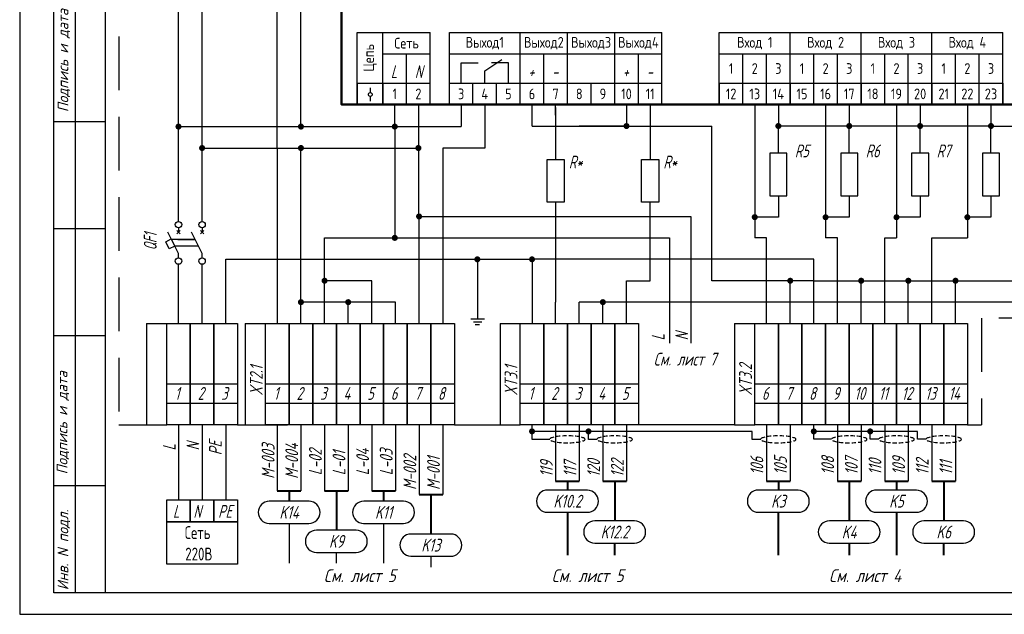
# Model space of a CAD drawing. Header units: millimetres. Extents: x 643 to 1239, y 174 to 2865.
# Tile 4 of 12: x 643 to 873, y 496 to 635. Entities that reach past the tile are written whole.
import ezdxf
from ezdxf.enums import TextEntityAlignment as Align

# ---------------------------------------------------------------- set-up
doc = ezdxf.new("R2010")
doc.units = ezdxf.units.MM
doc.linetypes.add('CONTI', pattern=[0])
doc.linetypes.add('DASHED2', pattern=[0.375, 0.25, -0.125])
for name, color, linetype in [('Размеры', 3, 'Continuous'), ('Съемка', 162, 'Continuous'), ('Текст', 7, 'Continuous'), ('Форматка', 4, 'Continuous')]:
    doc.layers.add(name, color=color, linetype=linetype)
doc.layers.add('Слой1', color=10, linetype='Continuous', lineweight=200, plot=False)
doc.layers.add('Трубопровод', color=7, linetype='Continuous', lineweight=30)
doc.styles.add('35', font='romans.shx', dxfattribs={"width": 0.7, "oblique": 15, "height": 3.5})
doc.styles.add('gost2304', font='gost_ptb.shx', dxfattribs={"width": 0.8, "oblique": 15, "height": 2.5})
doc.styles.add('Romans8', font='romans8.shx', dxfattribs={"width": 0.8, "height": 3})
doc.styles.add('style3', font='simplex.shx', dxfattribs={"height": 3})
doc.styles.add('style4', font='romans.shx', dxfattribs={"width": 0.7, "height": 3})

msp = doc.modelspace()

# ---------------------------------------------------------------- hatches: boundary and pattern name
at = {"layer": 'Съемка', "linetype": 'CONTI', "ltscale": 0.3}
for points in [[(680.84, 610.25, 1), (679.42, 610.25, 1)], [(709.41, 610.25, 1), (707.99, 610.25, 1)], [(731.29, 610.25, 1), (729.87, 610.25, 1)], [(785.34, 610.39, 1), (783.92, 610.39, 1)], [(820.05, 609.68, 1), (820.05, 611.1, 1)], [(836.58, 609.68, 1), (836.58, 611.1, 1)], [(853.11, 609.68, 1), (853.11, 611.1, 1)], [(869.64, 609.68, 1), (869.64, 611.1, 1)], [(686.35, 605.25, 1), (684.93, 605.25, 1)], [(709.41, 605.25, 1), (707.99, 605.25, 1)], [(736.8, 605.25, 1), (735.38, 605.25, 1)], [(736.96, 589.27, 1), (735.54, 589.27, 1)], [(814.54, 588.41, 1), (814.54, 589.83, 1)], [(831.07, 588.38, 1), (831.07, 589.79, 1)], [(847.6, 588.38, 1), (847.6, 589.79, 1)], [(864.13, 588.38, 1), (864.13, 589.79, 1)], [(731.29, 584.27, 1), (729.87, 584.27, 1)], [(750.55, 579.27, 1), (749.13, 579.27, 1)], [(763.3, 579.27, 1), (761.89, 579.27, 1)], [(714.92, 574.27, 1), (713.5, 574.27, 1)], [(823.53, 574.27, 1), (822.12, 574.27, 1)], [(839.37, 573.56, 1), (839.37, 574.98, 1)], [(850.36, 573.56, 1), (850.36, 574.98, 1)], [(861.37, 573.56, 1), (861.37, 574.98, 1)], [(709.41, 569.27, 1), (707.99, 569.27, 1)], [(720.43, 569.27, 1), (719.01, 569.27, 1)], [(779.83, 569.27, 1), (778.41, 569.27, 1)], [(763.3, 539.1, 1), (761.89, 539.1, 1)], [(776.47, 539.1, 1), (775.06, 539.1, 1)], [(829.02, 539.1, 1), (827.61, 539.1, 1)], [(842.19, 539.1, 1), (840.77, 539.1, 1)]]:
    msp.add_hatch(color=7, dxfattribs=at).paths.add_polyline_path(points)

# ---------------------------------------------------------------- linework, layer by layer
for p, q in [((680.13, 634.5), (680.13, 689.07)), ((685.64, 634.5), (685.64, 689.07)), ((703.19, 605.25), (703.19, 674.07)), ((708.7, 610.25), (708.7, 669.07)), ((680.13, 615.39), (680.13, 634.5)), ((685.64, 615.39), (685.64, 634.5)), ((680.13, 614.75), (680.13, 615.39)), ((680.13, 588.11), (680.13, 614.75)), ((685.64, 614.75), (685.64, 615.39)), ((685.64, 610.25), (685.64, 614.75)), ((730.58, 614.75), (730.58, 615.39)), ((730.58, 610.25), (730.58, 614.75)), ((736.09, 615.39), (736.09, 614.75)), ((736.09, 614.75), (736.09, 605.25)), ((762.59, 610.39), (762.59, 615.39)), ((768.1, 614.75), (768.1, 615.39)), ((768.1, 612.89), (768.1, 614.75)), ((768.1, 614.75), (768.1, 602.59)), ((784.63, 615.39), (784.63, 610.39)), ((790.14, 615.39), (790.14, 605.39)), ((806.28, 615.39), (811.79, 615.39)), ((811.79, 615.39), (817.3, 615.39)), ((814.54, 615.39), (814.54, 584.27)), ((817.3, 615.39), (822.81, 615.39)), ((820.05, 615.39), (820.05, 610.39)), ((822.81, 615.39), (828.32, 615.39)), ((828.32, 615.39), (839.34, 615.39)), ((831.07, 615.39), (831.07, 584.27)), ((836.58, 615.39), (836.58, 610.39)), ((839.34, 615.39), (844.85, 615.39)), ((844.85, 615.39), (850.36, 615.39)), ((847.6, 615.39), (847.6, 584.27)), ((850.36, 615.39), (855.87, 615.39)), ((853.11, 615.39), (853.11, 610.39)), ((855.87, 615.39), (861.37, 615.39)), ((864.13, 615.39), (864.13, 584.27)), ((866.37, 615.39), (871.88, 615.39)), ((869.64, 615.39), (869.64, 610.39)), ((871.88, 615.39), (877.39, 615.39)), ((680.13, 610.25), (730.58, 610.25)), ((685.64, 605.25), (685.64, 610.25)), ((730.58, 610.25), (746.06, 610.25)), ((730.58, 610.25), (730.58, 589.27)), ((762.59, 610.39), (773.61, 610.39)), ((784.63, 610.39), (773.61, 610.39)), ((773.61, 610.39), (804.54, 610.39)), ((804.54, 574.27), (804.54, 610.39)), ((869.64, 610.39), (820.05, 610.39)), ((820.05, 604.08), (820.05, 610.39)), ((836.58, 604.08), (836.58, 610.39)), ((853.11, 604.08), (853.11, 610.39)), ((869.64, 604.08), (869.64, 610.39)), ((869.64, 610.39), (879.64, 610.39)), ((685.64, 588.11), (685.64, 605.25)), ((685.64, 605.25), (736.09, 605.25)), ((703.19, 605.25), (703.19, 595.25)), ((708.7, 564.27), (708.7, 605.25)), ((736.09, 605.25), (736.09, 589.27)), ((790.14, 605.39), (790.14, 602.59)), ((680.13, 588.11), (680.13, 596.13)), ((703.19, 595.25), (703.19, 564.27)), ((685.64, 588.11), (685.64, 593.11)), ((768.1, 592.59), (768.1, 569.27)), ((820.05, 594.08), (820.05, 589.08)), ((836.58, 594.08), (836.58, 589.08)), ((853.11, 594.08), (853.11, 589.08)), ((869.64, 594.08), (869.64, 589.08)), ((680.13, 588.11), (680.13, 591.13)), ((730.58, 589.27), (730.58, 584.27)), ((736.09, 589.27), (799.66, 589.27)), ((736.25, 564.27), (736.25, 589.27)), ((820.05, 589.08), (814.54, 589.08)), ((836.58, 589.08), (831.07, 589.08)), ((853.11, 589.08), (847.6, 589.08)), ((869.64, 589.08), (864.13, 589.08)), ((714.21, 564.27), (714.21, 584.27)), ((714.21, 584.27), (730.58, 584.27)), ((730.58, 584.27), (794.66, 584.27)), ((817.3, 584.27), (814.54, 584.27)), ((817.3, 564.27), (817.3, 584.27)), ((833.83, 584.27), (831.07, 584.27)), ((833.83, 564.27), (833.83, 584.27)), ((844.85, 564.27), (844.85, 584.27)), ((844.85, 584.27), (847.6, 584.27)), ((855.87, 564.27), (855.87, 584.27)), ((855.87, 584.27), (864.13, 584.27)), ((691.15, 564.27), (691.15, 579.27)), ((749.84, 579.27), (749.84, 565.35)), ((680.13, 564.27), (680.13, 578.11)), ((680.13, 564.27), (680.13, 578.11)), ((680.13, 564.27), (680.13, 578.11)), ((685.64, 564.27), (685.64, 578.11)), ((725.23, 574.27), (714.21, 574.27)), ((725.23, 564.27), (725.23, 574.27)), ((814.54, 574.27), (804.54, 574.27)), ((828.33, 574.27), (814.54, 574.27)), ((822.82, 564.27), (822.82, 574.27)), ((828.33, 574.27), (949.28, 574.27)), ((839.34, 564.27), (839.34, 574.27)), ((850.36, 564.27), (850.36, 574.27)), ((861.37, 564.27), (861.37, 574.27)), ((719.72, 569.27), (708.7, 569.27)), ((719.72, 564.27), (719.72, 569.27)), ((730.74, 569.27), (719.72, 569.27)), ((730.74, 564.27), (730.74, 569.27)), ((773.61, 564.27), (773.61, 569.27)), ((879.64, 569.27), (773.61, 569.27)), ((779.12, 564.27), (779.12, 569.27)), ((748.32, 565.35), (751.48, 565.35)), ((748.91, 564.69), (750.89, 564.69)), ((749.31, 564.04), (750.37, 564.04)), ((814.54, 564.27), (858.62, 564.27)), ((677.38, 550.19), (682.89, 550.19)), ((682.89, 550.19), (688.4, 550.19)), ((688.4, 550.19), (693.91, 550.19)), ((700.44, 550.19), (705.95, 550.19)), ((705.95, 550.19), (711.46, 550.19)), ((711.46, 550.19), (716.97, 550.19)), ((716.97, 550.19), (722.48, 550.19)), ((722.48, 550.19), (727.99, 550.19)), ((727.99, 550.19), (733.5, 550.19)), ((733.5, 550.19), (739.01, 550.19)), ((739.01, 550.19), (744.52, 550.19)), ((759.84, 550.19), (765.35, 550.19)), ((765.35, 550.19), (770.86, 550.19)), ((770.86, 550.19), (776.37, 550.19)), ((776.37, 550.19), (781.88, 550.19)), ((781.88, 550.19), (787.39, 550.19)), ((814.54, 550.19), (820.05, 550.19)), ((820.05, 550.19), (825.56, 550.19)), ((825.56, 550.19), (831.07, 550.19)), ((831.07, 550.19), (836.58, 550.19)), ((836.58, 550.19), (842.09, 550.19)), ((842.09, 550.19), (847.6, 550.19)), ((847.6, 550.19), (853.11, 550.19)), ((853.11, 550.19), (858.62, 550.19)), ((858.62, 550.19), (864.13, 550.19)), ((677.38, 545.72), (682.89, 545.72)), ((682.89, 545.72), (688.4, 545.72)), ((688.4, 545.72), (693.91, 545.72)), ((700.44, 545.72), (705.95, 545.72)), ((705.95, 545.72), (711.46, 545.72)), ((711.46, 545.72), (716.97, 545.72)), ((716.97, 545.72), (722.48, 545.72)), ((722.48, 545.72), (727.99, 545.72)), ((727.99, 545.72), (733.5, 545.72)), ((733.5, 545.72), (739.01, 545.72)), ((739.01, 545.72), (744.52, 545.72)), ((759.84, 545.72), (765.35, 545.72)), ((765.35, 545.72), (770.86, 545.72)), ((770.86, 545.72), (776.37, 545.72)), ((776.37, 545.72), (781.88, 545.72)), ((776.37, 545.72), (781.88, 545.72)), ((781.88, 545.72), (787.39, 545.72)), ((781.88, 545.72), (787.39, 545.72)), ((814.54, 545.72), (820.05, 545.72)), ((820.05, 545.72), (825.56, 545.72)), ((825.56, 545.72), (831.07, 545.72)), ((831.07, 545.72), (836.58, 545.72)), ((836.58, 545.72), (842.09, 545.72)), ((842.09, 545.72), (847.6, 545.72)), ((847.6, 545.72), (853.11, 545.72)), ((853.11, 545.72), (858.62, 545.72)), ((858.62, 545.72), (864.13, 545.72)), ((680.13, 540.59), (680.13, 532.23)), ((685.64, 540.59), (685.64, 532.23)), ((691.15, 540.59), (691.15, 523.12)), ((703.19, 540.59), (703.19, 525.21)), ((708.7, 540.59), (708.7, 525.21)), ((714.21, 540.59), (714.21, 525.21)), ((719.72, 540.59), (719.72, 525.21)), ((725.23, 540.59), (725.23, 525.21)), ((730.74, 540.59), (730.74, 525.21)), ((736.25, 540.59), (736.25, 524.33)), ((741.76, 540.59), (741.76, 524.33)), ((768.1, 540.59), (768.1, 527.44)), ((773.61, 540.59), (773.61, 527.44)), ((779.12, 540.59), (779.12, 527.44)), ((784.63, 540.59), (784.63, 527.44)), ((817.3, 540.59), (817.3, 527.44)), ((822.81, 540.59), (822.81, 527.44)), ((833.83, 540.59), (833.83, 527.44)), ((839.34, 540.59), (839.34, 527.44)), ((844.85, 540.59), (844.85, 527.44)), ((850.36, 540.59), (850.36, 527.44)), ((855.87, 540.59), (855.87, 527.44)), ((861.37, 540.59), (861.37, 527.44)), ((762.59, 537.28), (762.59, 539.1)), ((762.59, 537.24), (762.59, 539.06)), ((775.77, 537.28), (775.77, 539.1)), ((775.77, 537.24), (775.77, 539.06)), ((813.94, 537.24), (813.94, 539.06)), ((813.94, 537.28), (813.94, 539.06)), ((828.32, 537.28), (828.32, 539.1)), ((841.48, 537.28), (841.48, 539.1)), ((852.5, 537.28), (852.5, 539.1)), ((766.75, 537.24), (762.59, 537.24)), ((777.77, 537.24), (775.77, 537.24)), ((815.94, 537.24), (813.94, 537.24)), ((832.46, 537.28), (828.32, 537.28)), ((843.48, 537.28), (841.48, 537.28)), ((854.5, 537.28), (852.5, 537.28)), ((680.13, 532.23), (680.13, 523.12)), ((685.64, 532.23), (685.64, 523.12)), ((817.3, 529.13), (817.3, 527.44)), ((822.81, 529.13), (822.81, 527.44)), ((833.83, 529.13), (833.83, 527.44)), ((839.34, 529.13), (839.34, 527.44)), ((844.85, 529.13), (844.85, 527.44)), ((850.36, 529.13), (850.36, 527.44)), ((855.87, 529.13), (855.87, 527.44)), ((861.37, 529.13), (861.37, 527.44)), ((775.5, 525.39), (766.22, 525.39)), ((824.69, 525.39), (815.41, 525.39)), ((852.24, 525.39), (842.96, 525.39)), ((677.38, 517.99), (677.38, 522.99)), ((682.89, 517.99), (682.89, 522.99)), ((688.4, 517.99), (688.4, 522.99)), ((710.59, 522.78), (701.31, 522.78)), ((732.63, 522.77), (723.34, 522.77)), ((693.91, 520.55), (693.91, 515.55)), ((687.38, 517.99), (677.38, 517.99)), ((786.52, 518.19), (777.24, 518.19)), ((841.22, 518.19), (831.94, 518.19)), ((863.26, 518.19), (853.98, 518.19)), ((721.61, 516.01), (712.32, 516.01)), ((743.65, 515.12), (734.36, 515.12))]:
    msp.add_line(p, q)
at = {"color": 7}
for p, q in [((746.06, 620.39), (746.06, 625.13)), ((746.06, 625.13), (750.02, 625.13)), ((751.57, 623.31), (755.58, 625.95)), ((757.08, 625.13), (753.13, 625.13)), ((757.08, 620.39), (757.08, 625.13)), ((751.57, 620.39), (751.57, 623.31)), ((721.83, 620.39), (721.83, 615.39)), ((727.83, 620.39), (727.83, 615.39)), ((806.28, 620.39), (806.28, 615.39)), ((822.81, 620.39), (822.81, 615.39)), ((822.81, 620.39), (822.81, 615.39)), ((839.34, 620.39), (839.34, 615.39)), ((839.34, 620.39), (839.34, 615.39)), ((855.87, 620.39), (855.87, 615.39)), ((855.87, 620.39), (855.87, 615.39)), ((872.39, 620.39), (872.39, 615.39)), ((724.87, 619.32), (724.87, 618.2)), ((724.87, 617.29), (724.87, 616.17)), ((684.02, 583.86), (678.51, 583.86)), ((679.95, 583.86), (684.02, 583.86)), ((684.77, 582.36), (679.26, 582.36)), ((766.19, 520.21), (775.48, 520.21)), ((815.39, 520.21), (824.67, 520.21)), ((842.93, 520.21), (852.22, 520.21)), ((701.28, 517.6), (710.56, 517.6)), ((723.32, 517.59), (732.6, 517.59)), ((777.21, 513.01), (786.49, 513.01)), ((831.91, 513.01), (841.2, 513.01)), ((853.95, 513.01), (863.24, 513.01)), ((712.3, 510.83), (721.58, 510.83)), ((734.34, 509.95), (743.62, 509.95))]:
    msp.add_line(p, q, dxfattribs=at)
at = {"ltscale": 50}
for p, q in [((746.06, 615.39), (746.06, 610.25)), ((751.57, 615.39), (751.57, 605.25)), ((751.57, 605.25), (741.76, 605.25)), ((741.76, 605.25), (741.76, 564.27)), ((790.14, 574.27), (790.14, 592.59)), ((799.66, 589.27), (799.66, 559.71)), ((794.66, 584.27), (794.66, 559.71)), ((691.15, 579.27), (762.59, 579.27)), ((762.59, 579.27), (762.59, 564.27)), ((828.32, 579.27), (762.59, 579.27)), ((828.32, 564.27), (828.32, 579.27)), ((784.63, 564.27), (784.63, 574.27)), ((784.63, 574.27), (790.14, 574.27)), ((768.1, 564.27), (768.1, 569.27)), ((795.26, 569.27), (773.61, 569.27)), ((744.52, 540.59), (755.13, 540.59)), ((762.59, 539.06), (762.59, 540.59)), ((809.83, 540.59), (787.39, 540.59)), ((828.32, 539.1), (828.32, 540.59)), ((813.94, 539.06), (762.59, 539.06)), ((852.5, 539.1), (828.32, 539.1))]:
    msp.add_line(p, q, dxfattribs=at)
at = {"color": 0}
for p, q in [((680.13, 580.61), (677.63, 585.61)), ((679.74, 585.22), (680.52, 586)), ((680.52, 585.22), (679.74, 586)), ((680.13, 586.61), (680.13, 585.61)), ((685.64, 580.61), (683.14, 585.61)), ((685.25, 585.22), (686.03, 586)), ((686.03, 585.22), (685.25, 586)), ((685.64, 586.61), (685.64, 585.61)), ((680.13, 579.61), (680.13, 580.61)), ((685.64, 579.61), (685.64, 580.61))]:
    msp.add_line(p, q, dxfattribs=at)
at = {"color": 3, "linetype": 'DASHED2', "ltscale": 50}
for p, q in [((1033.99, 565.52), (867.45, 565.52)), ((867.45, 565.52), (867.45, 540.59)), ((666.26, 540.59), (672.66, 540.59)), ((693.91, 540.59), (705.54, 540.59)), ((864.13, 540.59), (867.45, 540.59))]:
    msp.add_line(p, q, dxfattribs=at)
at = {"color": 0, "linetype": 'ByBlock'}
for p, q in [((672.66, 564.27), (672.66, 540.59)), ((695.72, 564.27), (695.72, 540.59)), ((755.13, 564.27), (755.13, 540.59)), ((809.83, 564.27), (809.83, 540.59))]:
    msp.add_line(p, q, dxfattribs=at)
at = {"color": 0, "linetype": 'ByBlock', "ltscale": 0.1}
for p, q in [((677.38, 540.59), (677.38, 564.27)), ((700.44, 540.59), (700.44, 564.27)), ((759.84, 540.59), (759.84, 564.27)), ((814.54, 540.59), (814.54, 564.27)), ((853.11, 540.59), (853.11, 564.27))]:
    msp.add_line(p, q, dxfattribs=at)
at = {"lineweight": 40}
for p, q in [((768.1, 527.44), (773.61, 527.44)), ((779.12, 527.44), (784.63, 527.44)), ((817.3, 527.44), (822.81, 527.44)), ((833.83, 527.44), (839.34, 527.44)), ((844.85, 527.44), (850.36, 527.44)), ((855.87, 527.44), (861.37, 527.44)), ((703.19, 525.21), (708.7, 525.21)), ((705.95, 525.21), (705.95, 522.78)), ((714.21, 525.21), (719.72, 525.21)), ((716.97, 525.21), (716.97, 516.01)), ((725.23, 525.21), (730.74, 525.21)), ((727.99, 525.21), (727.99, 522.77)), ((736.25, 524.33), (741.76, 524.33)), ((739.01, 524.33), (739.01, 515.12))]:
    msp.add_line(p, q, dxfattribs=at)
at = {"lineweight": 30, "ltscale": 50}
for p, q in [((705.92, 517.6), (705.92, 508.3)), ((727.96, 517.59), (727.96, 508.3)), ((716.94, 510.83), (716.94, 508.3)), ((738.98, 509.95), (738.98, 507.42))]:
    msp.add_line(p, q, dxfattribs=at)
at = {"lineweight": 50}
msp.add_lwpolyline([(718.19, 652.78), (943.48, 652.78), (943.48, 615.39), (718.19, 615.39)], close=True, dxfattribs=at)
at = {"color": 0, "ltscale": 0.008}
msp.add_lwpolyline([(678, 581.69), (677.16, 583.38), (678.43, 584.02), (679.27, 582.33)], close=True, dxfattribs=at)
for points in [[(682.89, 540.59), (677.38, 540.59), (677.38, 564.27), (682.89, 564.27)], [(688.4, 540.59), (682.89, 540.59), (682.89, 564.27), (688.4, 564.27)], [(693.91, 540.59), (688.4, 540.59), (688.4, 564.27), (693.91, 564.27)], [(705.95, 540.59), (700.44, 540.59), (700.44, 564.27), (705.95, 564.27)], [(711.46, 540.59), (705.95, 540.59), (705.95, 564.27), (711.46, 564.27)], [(716.97, 540.59), (711.46, 540.59), (711.46, 564.27), (716.97, 564.27)], [(722.48, 540.59), (716.97, 540.59), (716.97, 564.27), (722.48, 564.27)], [(727.99, 540.59), (722.48, 540.59), (722.48, 564.27), (727.99, 564.27)], [(733.5, 540.59), (727.99, 540.59), (727.99, 564.27), (733.5, 564.27)], [(739.01, 540.59), (733.5, 540.59), (733.5, 564.27), (739.01, 564.27)], [(744.52, 540.59), (739.01, 540.59), (739.01, 564.27), (744.52, 564.27)], [(765.35, 540.59), (759.84, 540.59), (759.84, 564.27), (765.35, 564.27)], [(770.86, 540.59), (765.35, 540.59), (765.35, 564.27), (770.86, 564.27)], [(776.37, 540.59), (770.86, 540.59), (770.86, 564.27), (776.37, 564.27)], [(781.88, 540.59), (776.37, 540.59), (776.37, 564.27), (781.88, 564.27)], [(787.39, 540.59), (781.88, 540.59), (781.88, 564.27), (787.39, 564.27)], [(820.05, 540.59), (814.54, 540.59), (814.54, 564.27), (820.05, 564.27)], [(825.56, 540.59), (820.05, 540.59), (820.05, 564.27), (825.56, 564.27)], [(831.07, 540.59), (825.56, 540.59), (825.56, 564.27), (831.07, 564.27)], [(836.58, 540.59), (831.07, 540.59), (831.07, 564.27), (836.58, 564.27)], [(842.09, 540.59), (836.58, 540.59), (836.58, 564.27), (842.09, 564.27)], [(847.6, 540.59), (842.09, 540.59), (842.09, 564.27), (847.6, 564.27)], [(853.11, 540.59), (847.6, 540.59), (847.6, 564.27), (853.11, 564.27)], [(858.62, 540.59), (853.11, 540.59), (853.11, 564.27), (858.62, 564.27)], [(864.13, 540.59), (858.62, 540.59), (858.62, 564.27), (864.13, 564.27)], [(677.38, 523.12), (682.89, 523.12), (682.89, 517.99), (677.38, 517.99)], [(682.89, 523.12), (688.4, 523.12), (688.4, 517.99), (682.89, 517.99)], [(688.4, 523.12), (693.91, 523.12), (693.91, 517.99), (688.4, 517.99)], [(677.38, 517.99), (693.91, 517.99), (693.91, 508.11), (677.38, 508.11)]]:
    msp.add_lwpolyline(points, close=True)
at = {"color": 7}
msp.add_circle((724.87, 617.75), 0.452, dxfattribs=at)
at = {"color": 0}
for centre in [(680.13, 587.36), (685.64, 587.36), (680.13, 578.86), (685.64, 578.86)]:
    msp.add_circle(centre, 0.75, dxfattribs=at)
at = {"color": 7}
for centre, start, end in [((766.22, 522.8), 90, 269.4515), ((775.48, 522.8), 270, 89.4515), ((815.41, 522.8), 90, 269.4515), ((824.67, 522.8), 270, 89.4515), ((842.96, 522.8), 90, 269.4515), ((852.22, 522.8), 270, 89.4515), ((701.31, 520.19), 90, 269.4515), ((710.56, 520.19), 270, 89.4515), ((723.34, 520.18), 90, 269.4515), ((732.6, 520.18), 270, 89.4515), ((777.24, 515.6), 90, 269.4515), ((786.49, 515.6), 270, 89.4515), ((831.94, 515.6), 90, 269.4515), ((841.2, 515.6), 270, 89.4515), ((853.98, 515.6), 90, 269.4515), ((863.24, 515.6), 270, 89.4515), ((712.32, 513.42), 90, 269.4515), ((721.58, 513.42), 270, 89.4515), ((734.36, 512.54), 90, 269.4515), ((743.62, 512.54), 270, 89.4515)]:
    msp.add_arc(centre, 2.59, start, end, dxfattribs=at)
at = {"color": 7, "linetype": 'DASHED2', "ltscale": 4, "extrusion": (0, 0, -1)}
for centre in [(770.86, 537.24), (781.88, 537.24), (820.05, 537.24), (836.58, 537.24), (847.6, 537.24), (858.62, 537.24)]:
    msp.add_ellipse(centre, major_axis=(4.11, 0), ratio=0.19662, dxfattribs=at)
at = {"layer": 'Размеры', "color": 3, "linetype": 'DASHED2', "ltscale": 50}
msp.add_line((666.26, 743.75), (666.26, 540.59), dxfattribs=at)
at = {"layer": 'Размеры', "color": 2}
for p, q in [((718.19, 652.78), (718.19, 634.5)), ((718.19, 634.5), (718.19, 615.39)), ((718.19, 615.39), (943.48, 615.39))]:
    msp.add_line(p, q, dxfattribs=at)
at = {"layer": 'Размеры', "color": 7}
for p, q in [((727.83, 627.23), (733.34, 627.23)), ((727.83, 627.23), (733.34, 627.23)), ((733.34, 627.23), (738.85, 627.23)), ((733.34, 627.23), (738.85, 627.23)), ((743.31, 627.23), (748.82, 627.23)), ((743.31, 627.23), (748.82, 627.23)), ((743.31, 627.23), (748.82, 627.23)), ((748.82, 627.23), (754.33, 627.23)), ((748.82, 627.23), (754.33, 627.23)), ((748.82, 627.23), (754.33, 627.23)), ((754.33, 627.23), (759.84, 627.23)), ((759.84, 627.23), (765.35, 627.23)), ((759.84, 627.23), (765.35, 627.23)), ((759.84, 627.23), (765.35, 627.23)), ((765.35, 627.23), (770.86, 627.23)), ((765.35, 627.23), (770.86, 627.23)), ((765.35, 627.23), (770.86, 627.23)), ((770.86, 627.23), (776.37, 627.23)), ((770.86, 627.23), (776.37, 627.23)), ((770.86, 627.23), (776.37, 627.23)), ((776.37, 627.23), (781.88, 627.23)), ((776.37, 627.23), (781.88, 627.23)), ((776.37, 627.23), (781.88, 627.23)), ((781.88, 627.23), (787.39, 627.23)), ((781.88, 627.23), (787.39, 627.23)), ((781.88, 627.23), (787.39, 627.23)), ((787.39, 627.23), (792.9, 627.23)), ((787.39, 627.23), (792.9, 627.23)), ((787.39, 627.23), (792.9, 627.23)), ((806.28, 627.23), (811.79, 627.23)), ((806.28, 627.23), (811.79, 627.23)), ((811.79, 627.23), (817.3, 627.23)), ((811.79, 627.23), (817.3, 627.23)), ((817.3, 627.23), (822.81, 627.23)), ((817.3, 627.23), (822.81, 627.23)), ((822.81, 627.23), (828.32, 627.23)), ((822.81, 627.23), (828.32, 627.23)), ((828.32, 627.23), (833.83, 627.23)), ((828.32, 627.23), (833.83, 627.23)), ((833.83, 627.23), (839.34, 627.23)), ((833.83, 627.23), (839.34, 627.23)), ((839.34, 627.23), (844.85, 627.23)), ((839.34, 627.23), (844.85, 627.23)), ((844.85, 627.23), (850.36, 627.23)), ((844.85, 627.23), (850.36, 627.23)), ((850.36, 627.23), (855.87, 627.23)), ((850.36, 627.23), (855.87, 627.23)), ((855.87, 627.23), (861.37, 627.23)), ((855.87, 627.23), (861.37, 627.23)), ((861.37, 627.23), (866.88, 627.23)), ((861.37, 627.23), (866.88, 627.23)), ((866.88, 627.23), (872.39, 627.23)), ((866.88, 627.23), (872.39, 627.23)), ((727.83, 615.39), (733.34, 615.39)), ((733.34, 615.39), (738.85, 615.39)), ((743.31, 615.39), (748.82, 615.39)), ((747.66, 615.39), (835.48, 615.39)), ((747.66, 615.39), (835.48, 615.39)), ((748.82, 615.39), (754.33, 615.39)), ((754.33, 615.39), (759.84, 615.39)), ((759.84, 615.39), (765.35, 615.39)), ((765.35, 615.39), (770.86, 615.39)), ((770.86, 615.39), (776.37, 615.39)), ((778.56, 615.39), (784.07, 615.39)), ((778.56, 615.39), (784.07, 615.39)), ((784.07, 615.39), (789.58, 615.39)), ((784.07, 615.39), (789.58, 615.39)), ((789.58, 615.39), (795.09, 615.39)), ((802.65, 615.39), (808.16, 615.39)), ((804.81, 615.39), (806.28, 615.39)), ((814.18, 615.39), (819.69, 615.39)), ((814.18, 615.39), (819.69, 615.39)), ((816.75, 615.39), (822.26, 615.39)), ((819.69, 615.39), (825.2, 615.39)), ((819.69, 615.39), (825.2, 615.39)), ((822.26, 615.39), (827.77, 615.39)), ((825.2, 615.39), (830.71, 615.39)), ((825.2, 615.39), (830.71, 615.39)), ((827.77, 615.39), (833.28, 615.39)), ((822.05, 604.08), (818.05, 604.08)), ((818.05, 604.08), (818.05, 594.08)), ((822.05, 594.08), (822.05, 604.08)), ((838.58, 604.08), (834.58, 604.08)), ((834.58, 604.08), (834.58, 594.08)), ((838.58, 594.08), (838.58, 604.08)), ((855.11, 604.08), (851.11, 604.08)), ((851.11, 604.08), (851.11, 594.08)), ((855.11, 594.08), (855.11, 604.08)), ((871.64, 604.08), (867.64, 604.08)), ((867.64, 604.08), (867.64, 594.08)), ((871.64, 594.08), (871.64, 604.08)), ((766.1, 592.59), (766.1, 602.59)), ((766.1, 602.59), (770.1, 602.59)), ((770.1, 602.59), (770.1, 592.59)), ((788.14, 592.59), (788.14, 602.59)), ((788.14, 602.59), (792.14, 602.59)), ((792.14, 602.59), (792.14, 592.59)), ((770.1, 592.59), (766.1, 592.59)), ((792.14, 592.59), (788.14, 592.59)), ((818.05, 594.08), (822.05, 594.08)), ((834.58, 594.08), (838.58, 594.08)), ((851.11, 594.08), (855.11, 594.08)), ((867.64, 594.08), (871.64, 594.08)), ((672.66, 564.27), (677.38, 564.27)), ((695.72, 564.27), (700.44, 564.27)), ((755.13, 564.27), (759.84, 564.27)), ((809.83, 564.27), (814.54, 564.27)), ((672.66, 540.59), (677.38, 540.59)), ((695.72, 540.59), (700.44, 540.59)), ((755.13, 540.59), (759.84, 540.59)), ((809.83, 540.59), (814.54, 540.59))]:
    msp.add_line(p, q, dxfattribs=at)
at = {"layer": 'Размеры', "color": 7, "lineweight": 40}
for p, q in [((770.86, 527.44), (770.86, 525.39)), ((781.88, 527.44), (781.88, 518.19)), ((820.05, 527.44), (820.05, 525.39)), ((836.58, 527.44), (836.58, 518.19)), ((847.6, 527.44), (847.6, 525.39)), ((858.62, 527.44), (858.62, 518.19)), ((770.83, 520.21), (770.83, 510.19)), ((820.03, 520.21), (820.03, 510.19)), ((847.58, 520.21), (847.58, 510.19)), ((781.85, 513.01), (781.85, 510.19)), ((836.56, 513.01), (836.56, 510.19)), ((858.6, 513.01), (858.6, 510.19))]:
    msp.add_line(p, q, dxfattribs=at)
at = {"layer": 'Слой1', "color": 7, "lineweight": -3}
msp.add_line((643.1, 793.39), (643.1, 496.39), dxfattribs=at)
msp.add_line((643.1, 793.39), (643.1, 496.39), dxfattribs=at)
msp.add_line((643.1, 793.39), (643.1, 496.39), dxfattribs=at)
msp.add_line((643.1, 793.39), (643.1, 496.39), dxfattribs=at)
at = {"layer": 'Слой1', "color": 7, "linetype": 'ByBlock', "lineweight": -3, "ltscale": 0.4}
for p, q in [((643.1, 496.39), (853.1, 496.39)), ((853.1, 496.39), (1063.1, 496.39))]:
    msp.add_line(p, q, dxfattribs=at)
at = {"layer": 'Трубопровод'}
for p, q in [((721.83, 627.23), (721.83, 632.23)), ((721.83, 632.23), (727.83, 632.23)), ((727.83, 627.23), (727.83, 632.23)), ((727.83, 632.23), (733.34, 632.23)), ((733.34, 632.23), (738.85, 632.23)), ((738.85, 628.23), (738.85, 632.23)), ((738.85, 627.23), (738.85, 632.23)), ((738.85, 627.23), (738.85, 632.23)), ((743.31, 627.23), (743.31, 632.23)), ((743.31, 632.23), (748.82, 632.23)), ((748.82, 632.23), (754.33, 632.23)), ((754.33, 632.23), (759.84, 632.23)), ((759.84, 628.23), (759.84, 632.23)), ((759.84, 627.23), (759.84, 632.23)), ((759.84, 627.23), (759.84, 632.23)), ((759.84, 627.23), (759.84, 632.23)), ((759.84, 627.23), (759.84, 632.23)), ((759.84, 627.23), (759.84, 632.23)), ((759.84, 632.23), (765.35, 632.23)), ((765.35, 632.23), (770.86, 632.23)), ((770.86, 628.23), (770.86, 632.23)), ((770.86, 627.23), (770.86, 632.23)), ((770.86, 627.23), (770.86, 632.23)), ((770.86, 627.23), (770.86, 632.23)), ((770.86, 627.23), (770.86, 632.23)), ((770.86, 628.23), (770.86, 632.23)), ((770.86, 627.23), (770.86, 632.23)), ((770.86, 627.23), (770.86, 632.23)), ((770.86, 627.23), (770.86, 632.23)), ((770.86, 627.23), (770.86, 632.23)), ((770.86, 627.23), (770.86, 632.23)), ((770.86, 632.23), (776.37, 632.23)), ((776.37, 632.23), (781.88, 632.23)), ((781.88, 628.23), (781.88, 632.23)), ((781.88, 627.23), (781.88, 632.23)), ((781.88, 627.23), (781.88, 632.23)), ((781.88, 627.23), (781.88, 632.23)), ((781.88, 627.23), (781.88, 632.23)), ((781.88, 628.23), (781.88, 632.23)), ((781.88, 627.23), (781.88, 632.23)), ((781.88, 627.23), (781.88, 632.23)), ((781.88, 627.23), (781.88, 632.23)), ((781.88, 627.23), (781.88, 632.23)), ((781.88, 627.23), (781.88, 632.23)), ((781.88, 632.23), (787.39, 632.23)), ((787.39, 632.23), (792.9, 632.23)), ((792.9, 628.23), (792.9, 632.23)), ((792.9, 627.23), (792.9, 632.23)), ((792.9, 627.23), (792.9, 632.23)), ((792.9, 627.23), (792.9, 632.23)), ((792.9, 627.23), (792.9, 632.23)), ((806.28, 627.23), (806.28, 632.23)), ((806.28, 632.23), (822.81, 632.23)), ((822.81, 628.23), (822.81, 632.23)), ((822.81, 627.23), (822.81, 632.23)), ((822.81, 627.23), (822.81, 632.23)), ((822.81, 627.23), (822.81, 632.23)), ((822.81, 627.23), (822.81, 632.23)), ((822.81, 632.23), (839.34, 632.23)), ((839.34, 628.23), (839.34, 632.23)), ((839.34, 627.23), (839.34, 632.23)), ((839.34, 627.23), (839.34, 632.23)), ((839.34, 627.23), (839.34, 632.23)), ((839.34, 627.23), (839.34, 632.23)), ((839.34, 632.23), (855.87, 632.23)), ((855.87, 628.23), (855.87, 632.23)), ((855.87, 627.23), (855.87, 632.23)), ((855.87, 627.23), (855.87, 632.23)), ((855.87, 627.23), (855.87, 632.23)), ((855.87, 627.23), (855.87, 632.23)), ((855.87, 632.23), (872.39, 632.23)), ((872.39, 628.23), (872.39, 632.23)), ((872.39, 627.23), (872.39, 632.23)), ((872.39, 627.23), (872.39, 632.23)), ((872.39, 627.23), (872.39, 632.23)), ((721.83, 620.39), (721.83, 627.23)), ((727.83, 620.39), (727.83, 627.23)), ((733.34, 615.39), (733.34, 627.23)), ((733.34, 620.39), (733.34, 627.23)), ((738.85, 615.39), (738.85, 627.23)), ((738.85, 620.39), (738.85, 627.23)), ((743.31, 620.39), (743.31, 627.23)), ((759.84, 615.39), (759.84, 627.23)), ((759.84, 620.39), (759.84, 627.23)), ((759.84, 620.39), (759.84, 627.23)), ((759.84, 620.39), (759.84, 627.23)), ((765.35, 620.39), (765.35, 627.23)), ((770.86, 615.39), (770.86, 627.23)), ((770.86, 615.39), (770.86, 627.23)), ((770.86, 620.39), (770.86, 627.23)), ((770.86, 620.39), (770.86, 627.23)), ((770.86, 620.39), (770.86, 627.23)), ((770.86, 615.39), (770.86, 627.23)), ((770.86, 620.39), (770.86, 627.23)), ((770.86, 620.39), (770.86, 627.23)), ((770.86, 620.39), (770.86, 627.23)), ((781.88, 615.39), (781.88, 627.23)), ((781.88, 615.39), (781.88, 627.23)), ((781.88, 620.39), (781.88, 627.23)), ((781.88, 620.39), (781.88, 627.23)), ((781.88, 620.39), (781.88, 627.23)), ((781.88, 615.39), (781.88, 627.23)), ((781.88, 620.39), (781.88, 627.23)), ((781.88, 620.39), (781.88, 627.23)), ((781.88, 620.39), (781.88, 627.23)), ((787.39, 620.39), (787.39, 627.23)), ((792.9, 615.39), (792.9, 627.23)), ((792.9, 615.39), (792.9, 627.23)), ((792.9, 620.39), (792.9, 627.23)), ((792.9, 620.39), (792.9, 627.23)), ((792.9, 620.39), (792.9, 627.23)), ((806.28, 620.39), (806.28, 627.23)), ((811.79, 615.39), (811.79, 627.23)), ((811.79, 620.39), (811.79, 627.23)), ((817.3, 615.39), (817.3, 627.23)), ((817.3, 620.39), (817.3, 627.23)), ((822.81, 615.39), (822.81, 627.23)), ((822.81, 620.39), (822.81, 627.23)), ((822.81, 615.39), (822.81, 627.23)), ((822.81, 620.39), (822.81, 627.23)), ((822.81, 620.39), (822.81, 627.23)), ((822.81, 620.39), (822.81, 627.23)), ((828.32, 615.39), (828.32, 627.23)), ((828.32, 620.39), (828.32, 627.23)), ((833.83, 615.39), (833.83, 627.23)), ((833.83, 620.39), (833.83, 627.23)), ((839.34, 615.39), (839.34, 627.23)), ((839.34, 620.39), (839.34, 627.23)), ((839.34, 615.39), (839.34, 627.23)), ((839.34, 620.39), (839.34, 627.23)), ((839.34, 620.39), (839.34, 627.23)), ((839.34, 620.39), (839.34, 627.23)), ((844.85, 615.39), (844.85, 627.23)), ((844.85, 620.39), (844.85, 627.23)), ((850.36, 615.39), (850.36, 627.23)), ((850.36, 620.39), (850.36, 627.23)), ((855.87, 615.39), (855.87, 627.23)), ((855.87, 620.39), (855.87, 627.23)), ((855.87, 615.39), (855.87, 627.23)), ((855.87, 620.39), (855.87, 627.23)), ((855.87, 620.39), (855.87, 627.23)), ((855.87, 620.39), (855.87, 627.23)), ((861.37, 615.39), (861.37, 627.23)), ((861.37, 620.39), (861.37, 627.23)), ((866.88, 615.39), (866.88, 627.23)), ((866.88, 620.39), (866.88, 627.23)), ((872.39, 615.39), (872.39, 627.23)), ((872.39, 620.39), (872.39, 627.23)), ((872.39, 615.39), (872.39, 627.23)), ((872.39, 620.39), (872.39, 627.23)), ((872.39, 620.39), (872.39, 627.23)), ((733.34, 620.39), (733.34, 625.39)), ((738.85, 620.39), (738.85, 625.39)), ((759.84, 620.39), (759.84, 625.39)), ((770.86, 620.39), (770.86, 625.39)), ((770.86, 620.39), (770.86, 625.39)), ((770.86, 620.39), (770.86, 625.39)), ((781.88, 620.39), (781.88, 625.39)), ((781.88, 620.39), (781.88, 625.39)), ((781.88, 620.39), (781.88, 625.39)), ((792.9, 620.39), (792.9, 625.39)), ((792.9, 620.39), (792.9, 625.39)), ((811.79, 620.39), (811.79, 625.39)), ((817.3, 620.39), (817.3, 625.39)), ((822.81, 620.39), (822.81, 625.39)), ((822.81, 620.39), (822.81, 625.39)), ((828.32, 620.39), (828.32, 625.39)), ((833.83, 620.39), (833.83, 625.39)), ((839.34, 620.39), (839.34, 625.39)), ((839.34, 620.39), (839.34, 625.39)), ((844.85, 620.39), (844.85, 625.39)), ((850.36, 620.39), (850.36, 625.39)), ((855.87, 620.39), (855.87, 625.39)), ((855.87, 620.39), (855.87, 625.39)), ((861.37, 620.39), (861.37, 625.39)), ((866.88, 620.39), (866.88, 625.39)), ((872.39, 620.39), (872.39, 625.39)), ((872.39, 620.39), (872.39, 625.39)), ((721.83, 620.39), (733.34, 620.39)), ((721.83, 615.39), (721.83, 620.39)), ((727.83, 615.39), (727.83, 620.39)), ((733.34, 616.39), (733.34, 620.39)), ((733.34, 615.39), (733.34, 620.39)), ((733.34, 615.39), (733.34, 620.39)), ((733.34, 620.39), (738.85, 620.39)), ((738.85, 616.39), (738.85, 620.39)), ((738.85, 615.39), (738.85, 620.39)), ((738.85, 615.39), (738.85, 620.39)), ((743.31, 615.39), (743.31, 620.39)), ((743.31, 620.39), (748.82, 620.39)), ((748.82, 615.39), (748.82, 620.39)), ((748.82, 616.39), (748.82, 620.39)), ((748.82, 615.39), (748.82, 620.39)), ((748.82, 615.39), (748.82, 620.39)), ((748.82, 620.39), (754.33, 620.39)), ((754.33, 615.39), (754.33, 620.39)), ((754.33, 616.39), (754.33, 620.39)), ((754.33, 615.39), (754.33, 620.39)), ((754.33, 615.39), (754.33, 620.39)), ((754.33, 620.39), (759.84, 620.39)), ((759.84, 616.39), (759.84, 620.39)), ((759.84, 615.39), (759.84, 620.39)), ((759.84, 615.39), (759.84, 620.39)), ((759.84, 615.39), (759.84, 620.39)), ((759.84, 615.39), (759.84, 620.39)), ((759.84, 620.39), (765.35, 620.39)), ((765.35, 616.39), (765.35, 620.39)), ((765.35, 615.39), (765.35, 620.39)), ((765.35, 615.39), (765.35, 620.39)), ((765.35, 620.39), (770.86, 620.39)), ((770.86, 616.39), (770.86, 620.39)), ((770.86, 615.39), (770.86, 620.39)), ((770.86, 615.39), (770.86, 620.39)), ((770.86, 616.39), (770.86, 620.39)), ((770.86, 615.39), (770.86, 620.39)), ((770.86, 615.39), (770.86, 620.39)), ((770.86, 615.39), (770.86, 620.39)), ((770.86, 615.39), (770.86, 620.39)), ((770.86, 620.39), (776.37, 620.39)), ((776.37, 616.39), (776.37, 620.39)), ((776.37, 615.39), (776.37, 620.39)), ((776.37, 615.39), (776.37, 620.39)), ((776.37, 620.39), (781.88, 620.39)), ((781.88, 616.39), (781.88, 620.39)), ((781.88, 615.39), (781.88, 620.39)), ((781.88, 615.39), (781.88, 620.39)), ((781.88, 616.39), (781.88, 620.39)), ((781.88, 615.39), (781.88, 620.39)), ((781.88, 615.39), (781.88, 620.39)), ((781.88, 615.39), (781.88, 620.39)), ((781.88, 615.39), (781.88, 620.39)), ((781.88, 620.39), (787.39, 620.39)), ((787.39, 616.39), (787.39, 620.39)), ((787.39, 615.39), (787.39, 620.39)), ((787.39, 615.39), (787.39, 620.39)), ((787.39, 620.39), (792.9, 620.39)), ((792.9, 616.39), (792.9, 620.39)), ((792.9, 615.39), (792.9, 620.39)), ((792.9, 615.39), (792.9, 620.39)), ((806.28, 615.39), (806.28, 620.39)), ((806.28, 620.39), (811.79, 620.39)), ((811.79, 616.39), (811.79, 620.39)), ((811.79, 615.39), (811.79, 620.39)), ((811.79, 615.39), (811.79, 620.39)), ((811.79, 620.39), (817.3, 620.39)), ((817.3, 616.39), (817.3, 620.39)), ((817.3, 615.39), (817.3, 620.39)), ((817.3, 615.39), (817.3, 620.39)), ((817.3, 620.39), (822.81, 620.39)), ((822.81, 616.39), (822.81, 620.39)), ((822.81, 615.39), (822.81, 620.39)), ((822.81, 615.39), (822.81, 620.39)), ((822.81, 616.39), (822.81, 620.39)), ((822.81, 615.39), (822.81, 620.39)), ((822.81, 615.39), (822.81, 620.39)), ((822.81, 615.39), (822.81, 620.39)), ((822.81, 615.39), (822.81, 620.39)), ((822.81, 620.39), (828.32, 620.39)), ((828.32, 616.39), (828.32, 620.39)), ((828.32, 615.39), (828.32, 620.39)), ((828.32, 615.39), (828.32, 620.39)), ((828.32, 620.39), (833.83, 620.39)), ((833.83, 616.39), (833.83, 620.39)), ((833.83, 615.39), (833.83, 620.39)), ((833.83, 615.39), (833.83, 620.39)), ((833.83, 620.39), (839.34, 620.39)), ((839.34, 616.39), (839.34, 620.39)), ((839.34, 615.39), (839.34, 620.39)), ((839.34, 615.39), (839.34, 620.39)), ((839.34, 616.39), (839.34, 620.39)), ((839.34, 615.39), (839.34, 620.39)), ((839.34, 615.39), (839.34, 620.39)), ((839.34, 615.39), (839.34, 620.39)), ((839.34, 615.39), (839.34, 620.39)), ((839.34, 620.39), (844.85, 620.39)), ((844.85, 616.39), (844.85, 620.39)), ((844.85, 615.39), (844.85, 620.39)), ((844.85, 615.39), (844.85, 620.39)), ((844.85, 620.39), (850.36, 620.39)), ((850.36, 616.39), (850.36, 620.39)), ((850.36, 615.39), (850.36, 620.39)), ((850.36, 615.39), (850.36, 620.39)), ((850.36, 620.39), (855.87, 620.39)), ((855.87, 616.39), (855.87, 620.39)), ((855.87, 615.39), (855.87, 620.39)), ((855.87, 615.39), (855.87, 620.39)), ((855.87, 616.39), (855.87, 620.39)), ((855.87, 615.39), (855.87, 620.39)), ((855.87, 615.39), (855.87, 620.39)), ((855.87, 615.39), (855.87, 620.39)), ((855.87, 615.39), (855.87, 620.39)), ((855.87, 620.39), (861.37, 620.39)), ((861.37, 616.39), (861.37, 620.39)), ((861.37, 615.39), (861.37, 620.39)), ((861.37, 615.39), (861.37, 620.39)), ((861.37, 620.39), (866.88, 620.39)), ((866.88, 616.39), (866.88, 620.39)), ((866.88, 615.39), (866.88, 620.39)), ((866.88, 615.39), (866.88, 620.39)), ((866.88, 620.39), (872.39, 620.39)), ((872.39, 616.39), (872.39, 620.39)), ((872.39, 615.39), (872.39, 620.39)), ((872.39, 615.39), (872.39, 620.39)), ((872.39, 616.39), (872.39, 620.39)), ((872.39, 615.39), (872.39, 620.39)), ((872.39, 615.39), (872.39, 620.39)), ((872.39, 615.39), (872.39, 620.39))]:
    msp.add_line(p, q, dxfattribs=at)
at = {"layer": 'Форматка', "color": 7, "lineweight": -3}
for p, q in [((663.1, 501.39), (663.1, 788.39)), ((651.1, 501.39), (651.1, 646.39)), ((656.1, 501.39), (656.1, 646.39)), ((663.1, 611.39), (651.1, 611.39)), ((663.1, 586.39), (651.1, 586.39)), ((663.1, 561.39), (651.1, 561.39)), ((663.1, 526.39), (651.1, 526.39)), ((1058.1, 501.39), (651.1, 501.39))]:
    msp.add_line(p, q, dxfattribs=at)

# ---------------------------------------------------------------- texts
at = {"color": 7, "style": 'style3', "oblique": 15, "width": 0.669676}
for s, p in [('L', (729.66, 621.57)), ('N', (735.25, 621.57)), ('+', (761.67, 621.57)), ('-', (767.26, 621.57)), ('+', (783.71, 621.57)), ('-', (789.3, 621.57))]:
    msp.add_text(s, height=3, dxfattribs=at).set_placement(p)
at = {"color": 7, "oblique": 15}
for s, style, width, p in [('R5', 'style3', 0.669676, (825.51, 604.57)), ('R6', 'style3', 0.669676, (842.04, 604.57)), ('R7', 'style3', 0.669676, (858.57, 604.57)), ('R*', 'style3', 0.669676, (772.75, 601.98)), ('R*', 'style3', 0.669676, (794.79, 601.98)), ('См. лист 7', 'style4', 0.7, (798.27, 555.96)), ('1', 'style3', 0.669676, (679.82, 547.96)), ('2', 'style3', 0.669676, (685.33, 547.96)), ('3', 'style3', 0.669676, (690.84, 547.96)), ('1', 'style3', 0.669676, (702.88, 547.96)), ('2', 'style3', 0.669676, (708.39, 547.96)), ('3', 'style3', 0.669676, (713.9, 547.96)), ('4', 'style3', 0.669676, (719.41, 547.96)), ('5', 'style3', 0.669676, (724.91, 547.96)), ('6', 'style3', 0.669676, (730.42, 547.96)), ('7', 'style3', 0.669676, (735.93, 547.96)), ('8', 'style3', 0.669676, (741.44, 547.96)), ('1', 'style3', 0.669676, (762.28, 547.96)), ('2', 'style3', 0.669676, (767.79, 547.96)), ('3', 'style3', 0.669676, (773.3, 547.96)), ('4', 'style3', 0.669676, (778.81, 547.96)), ('5', 'style3', 0.669676, (784.32, 547.96)), ('6', 'style3', 0.669676, (816.98, 547.96)), ('7', 'style3', 0.669676, (822.49, 547.96)), ('8', 'style3', 0.669676, (828, 547.96)), ('9', 'style3', 0.669676, (833.51, 547.96)), ('10', 'style3', 0.669676, (839.02, 547.96)), ('11', 'style3', 0.669676, (844.53, 547.96)), ('12', 'style3', 0.669676, (850.04, 547.96)), ('13', 'style3', 0.669676, (855.55, 547.96)), ('14', 'style3', 0.669676, (861.06, 547.96)), ('K10.2', 'style4', 0.7, (770.85, 522.8)), ('K3', 'style4', 0.7, (820.04, 522.8)), ('K5', 'style4', 0.7, (847.59, 522.8)), ('L', 'style3', 0.669676, (679.6, 520.42)), ('N', 'style3', 0.669676, (684.5, 520.42)), ('PE', 'style3', 0.669676, (690.99, 520.42)), ('K14', 'style4', 0.7, (705.93, 520.19)), ('K11', 'style4', 0.7, (727.97, 520.18)), ('K12.2', 'style4', 0.7, (781.87, 515.6)), ('K4', 'style4', 0.7, (836.57, 515.6)), ('K6', 'style4', 0.7, (858.61, 515.6)), ('K9', 'style4', 0.7, (716.95, 513.42)), ('K13', 'style4', 0.7, (738.99, 512.53))]:
    msp.add_text(s, height=3, dxfattribs=dict(at, style=style, width=width)).set_placement(p, align=Align.MIDDLE_CENTER)
at = {"color": 7, "style": 'style4', "oblique": 15, "width": 0.700428}
for s, p in [('L', (793.51, 560.33)), ('N', (799.02, 560.33)), ('XT2.1', (699.79, 547.47)), ('XT3.1', (759.19, 547.47)), ('XT3.2', (813.89, 547.47)), ('L', (679.48, 534.63)), ('N', (684.99, 534.63)), ('PE', (690.24, 533.52)), ('M-003', (702.54, 528.01)), ('M-004', (708.05, 528.01)), ('L-02', (713.56, 528.86)), ('L-01', (719.07, 528.86)), ('L-04', (724.58, 528.86)), ('L-03', (730.09, 528.86)), ('M-002', (735.6, 525.43)), ('M-001', (741.11, 525.43)), ('119', (767.45, 528.45)), ('117', (772.96, 528.45)), ('120', (778.47, 528.45)), ('122', (783.98, 528.45)), ('106', (816.53, 528.95)), ('105', (822.04, 528.95)), ('108', (833.06, 528.95)), ('107', (838.57, 528.95)), ('110', (844.08, 528.95)), ('109', (849.59, 528.95)), ('112', (855.1, 528.95)), ('111', (860.61, 528.95))]:
    msp.add_text(s, height=3, rotation=90, dxfattribs=at).set_placement(p)
at = {"color": 7, "style": 'style4', "oblique": 15, "width": 0.8}
for s, p in [('См. лист 5', (722.42, 505.41)), ('См. лист 5', (775.56, 505.41)), ('См. лист 4', (840.28, 505.41))]:
    msp.add_text(s, height=3, rotation=360, dxfattribs=at).set_placement(p, align=Align.MIDDLE_CENTER)
at = {"insert": (681.12, 516.96), "char_height": 3, "attachment_point": 1, "style": 'style4'}
msp.add_mtext_dynamic_manual_height_columns('\\pi0.4899;Сеть\\P\\pi0.5899;220В', width=9.0798, gutter_width=15, heights=[0], dxfattribs=at)
at = {"color": 0, "style": 'gost2304', "oblique": 15, "width": 0.8, "flags": 8}
msp.add_attdef('QF1', text='QF1', height=3, rotation=90, dxfattribs=at).set_placement((675.05, 583.38), align=Align.CENTER)
at = {"layer": 'Текст', "color": 0, "insert": (724.83, 626.31), "char_height": 2.5, "width": 11.84, "attachment_point": 5, "rotation": 90, "line_spacing_factor": 0.9, "style": 'Romans8'}
msp.add_mtext('\\A1;Цепь', dxfattribs=at)
at = {"layer": 'Текст', "color": 0, "char_height": 2.5, "attachment_point": 5, "line_spacing_factor": 0.9, "style": 'Romans8'}
for s, insert, width in [('\\A1;Сеть', (733.34, 629.73), 11.0196), ('\\A1;Выход1', (751.57, 629.73), 16.5293), ('\\A1;Выход2', (765.35, 629.73), 11.0196), ('\\A1;Выход3', (776.37, 629.73), 11.0196), ('\\A1;Выход4', (787.39, 629.73), 11.0196), ('\\A1;Вход 1', (814.54, 629.73), 16.5293), ('\\A1;Вход 2', (831.07, 629.73), 16.5293), ('\\A1;Вход 3', (847.6, 629.73), 16.5293), ('\\A1;Вход 4', (864.13, 629.73), 16.5293), ('\\A1;1', (809.03, 623.81), 5.5098), ('\\A1;2', (814.54, 623.81), 5.5098), ('\\A1;3', (820.05, 623.81), 5.5098), ('\\A1;1', (825.56, 623.81), 5.5098), ('\\A1;2', (831.07, 623.81), 5.5098), ('\\A1;3', (836.58, 623.81), 5.5098), ('\\A1;1', (842.09, 623.81), 5.5098), ('\\A1;2', (847.6, 623.81), 5.5098), ('\\A1;3', (853.11, 623.81), 5.5098), ('\\A1;1', (858.62, 623.81), 5.5098), ('\\A1;2', (864.13, 623.81), 5.5098), ('\\A1;3', (869.64, 623.81), 5.5098), ('\\A1;1', (730.58, 617.89), 5.5098), ('\\A1;2', (736.09, 617.89), 5.5098), ('\\A1;3', (746.06, 617.89), 5.5098), ('\\A1;4', (751.57, 617.89), 5.5098), ('\\A1;5', (757.08, 617.89), 5.5098), ('\\A1;6', (762.59, 617.89), 5.5098), ('\\A1;7', (768.1, 617.89), 5.5098), ('\\A1;8', (773.61, 617.89), 5.5098), ('\\A1;9', (779.12, 617.89), 5.5098), ('\\A1;10', (784.63, 617.89), 5.5098), ('\\A1;11', (790.14, 617.89), 5.5098), ('\\A1;12', (809.03, 617.89), 5.5098), ('\\A1;13', (814.54, 617.89), 5.5098), ('\\A1;14', (820.05, 617.89), 5.5098), ('\\A1;15', (825.56, 617.89), 5.5098), ('\\A1;16', (831.07, 617.89), 5.5098), ('\\A1;17', (836.58, 617.89), 5.5098), ('\\A1;18', (842.09, 617.89), 5.5098), ('\\A1;19', (847.6, 617.89), 5.5098), ('\\A1;20', (853.11, 617.89), 5.5098), ('\\A1;21', (858.62, 617.89), 5.5098), ('\\A1;22', (864.13, 617.89), 5.5098), ('\\A1;23', (869.64, 617.89), 5.5098)]:
    msp.add_mtext(s, dxfattribs=dict(at, insert=insert, width=width))
at = {"layer": 'Форматка', "color": 7, "lineweight": -3, "style": '35', "oblique": 15, "width": 0.9}
for s, p in [('Подпись и дата', (654.44, 613.63)), ('Подпись и дата', (654.24, 529.06)), ('Инв. N подл.', (654.44, 502.02))]:
    msp.add_text(s, height=2.5, rotation=90, dxfattribs=at).set_placement(p)

doc.saveas('drawing.dxf')
